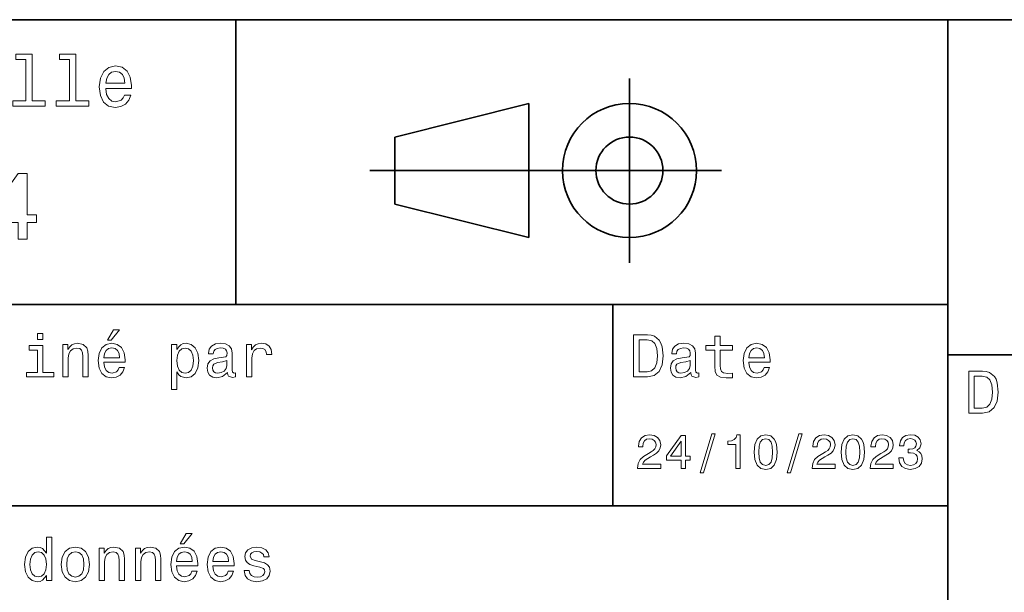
# Model space of a CAD drawing. Extents: x 0 to 527, y 0 to 210.
# Tile 3 of 8: x 107 to 165, y 36 to 70. Entities that reach past the tile are written whole.
import ezdxf

# ---------------------------------------------------------------- set-up
doc = ezdxf.new("R2010")
doc.units = 0

msp = doc.modelspace()

# ---------------------------------------------------------------- linework, layer by layer
at = {"color": 7, "lineweight": 35}
for p, q in [((97, 70), (287, 70)), ((162, 10), (162, 70)), ((127.5, 61), (148.5, 61)), ((97, 53), (162, 53)), ((162, 50), (287, 50)), ((97, 41), (162, 41))]:
    msp.add_line(p, q, dxfattribs=at)
at = {"color": 7, "lineweight": 35, "ltscale": 0.425}
msp.add_line((119.5, 53), (119.5, 70), dxfattribs=at)
at = {"color": 7, "lineweight": 35, "ltscale": 0.275}
msp.add_line((143, 55.5), (143, 66.5), dxfattribs=at)
at = {"color": 7, "lineweight": 35, "ltscale": 0.206155}
for p, q in [((129, 63), (137, 65)), ((137, 57), (129, 59))]:
    msp.add_line(p, q, dxfattribs=at)
at = {"color": 7, "lineweight": 35, "ltscale": 0.2}
msp.add_line((137, 65), (137, 57), dxfattribs=at)
at = {"color": 7, "lineweight": 35, "ltscale": 0.1}
msp.add_line((129, 59), (129, 63), dxfattribs=at)
at = {"color": 7, "lineweight": 35, "ltscale": 0.3}
msp.add_line((142, 41), (142, 53), dxfattribs=at)
at = {"color": 7, "lineweight": 13}
for points in [[(106.969742, 67.621033), (106.969742, 65.157059), (106.187317, 65.157059), (106.187317, 64.837173), (108.128242, 64.837173), (108.128242, 65.157059), (107.350143, 65.157059), (107.350143, 67.940918), (106.373199, 67.940918), (106.373199, 67.621033)], [(109.572044, 67.621033), (109.572044, 65.157059), (108.789627, 65.157059), (108.789627, 64.837173), (110.730545, 64.837173), (110.730545, 65.157059), (109.952454, 65.157059), (109.952454, 67.940918), (108.975502, 67.940918), (108.975502, 67.621033)], [(111.750717, 65.887604), (113.272339, 65.887604), (113.276657, 66.064842), (113.207497, 66.561958), (113.017288, 66.933716), (112.714699, 67.158501), (112.312683, 67.240631), (111.919312, 67.154175), (111.616714, 66.912102), (111.422188, 66.51873), (111.353027, 66), (111.41787, 65.4683), (111.612396, 65.079247), (111.91066, 64.837173), (112.299713, 64.755043), (112.636887, 64.811234), (112.913544, 64.958214), (113.116714, 65.191643), (113.233429, 65.502876), (112.857346, 65.502876), (112.779541, 65.329971), (112.667145, 65.200287), (112.34726, 65.096542), (112.100868, 65.144089), (111.914986, 65.295387), (111.793945, 65.541786), (111.750717, 65.874634)], [(111.750717, 66.207489), (111.798271, 66.50576), (111.914986, 66.726219), (112.092216, 66.860229), (112.325653, 66.907776), (112.554756, 66.860229), (112.731987, 66.726219), (112.840057, 66.50576), (112.878967, 66.207489)], [(106.521614, 56.9049), (107.040344, 56.9049), (107.040344, 57.896255), (107.610954, 57.896255), (107.610954, 58.357349), (107.040344, 58.357349), (107.040344, 60.818443), (106.515854, 60.818443), (104.763687, 58.403458), (104.763687, 57.896255), (106.521614, 57.896255)], [(107.992798, 51.27702), (107.657784, 51.27702), (107.657784, 50.916786), (107.992798, 50.916786)], [(111.84726, 50.88797), (112.059799, 50.88797), (112.560516, 51.500362), (112.207489, 51.500362)], [(144.080688, 51.190563), (143.248566, 51.190563), (143.248566, 48.690563), (144.080688, 48.690563), (144.473343, 48.769814), (144.765137, 49.011169), (144.945251, 49.40382), (145.010086, 49.940563), (144.952454, 50.488113), (144.880402, 50.70425), (144.779541, 50.877163), (144.487747, 51.111313), (144.296829, 51.168949)], [(107.981987, 48.957134), (107.981987, 50.560158), (107.16787, 50.560158), (107.16787, 50.289986), (107.664986, 50.289986), (107.664986, 48.957134), (107.016571, 48.957134), (107.016571, 48.690563), (108.637611, 48.690563), (108.637611, 48.957134)], [(109.181557, 48.690563), (109.498558, 48.690563), (109.498558, 49.807278), (109.530983, 50.063042), (109.635445, 50.250362), (109.797546, 50.365635), (110.013687, 50.408863), (110.1866, 50.372841), (110.29467, 50.275578), (110.348701, 50.113472), (110.366714, 49.897335), (110.366714, 48.690563), (110.683716, 48.690563), (110.683716, 49.962177), (110.669312, 50.217941), (110.604469, 50.430477), (110.39193, 50.625), (110.060516, 50.693443), (109.876801, 50.668228), (109.721901, 50.599785), (109.588615, 50.484512), (109.484146, 50.329613), (109.484146, 50.625), (109.181557, 50.625)], [(111.627518, 49.565922), (112.895531, 49.565922), (112.899132, 49.713619), (112.841499, 50.127884), (112.682999, 50.437683), (112.430832, 50.625), (112.095825, 50.693443), (111.768013, 50.621399), (111.515854, 50.41967), (111.353745, 50.091862), (111.296112, 49.659584), (111.350143, 49.216499), (111.512245, 48.892292), (111.760803, 48.690563), (112.085014, 48.62212), (112.365997, 48.668949), (112.596542, 48.791428), (112.765854, 48.98595), (112.863113, 49.245319), (112.549713, 49.245319), (112.484871, 49.101227), (112.391212, 48.993156), (112.124641, 48.9067), (111.919312, 48.946327), (111.764412, 49.072407), (111.663544, 49.27774), (111.627518, 49.555115)], [(115.986313, 50.326012), (115.986313, 50.625), (115.669312, 50.625), (115.669312, 47.941284), (115.986313, 47.941284), (115.986313, 48.98595), (116.097984, 48.816643), (116.22406, 48.704971), (116.541069, 48.62212), (116.843658, 48.690563), (117.081413, 48.895893), (117.236313, 49.2201), (117.293945, 49.659584), (117.236313, 50.095463), (117.081413, 50.41967), (116.843658, 50.621399), (116.541069, 50.693443), (116.368156, 50.671829), (116.220459, 50.603386), (116.094383, 50.488113)], [(119.005043, 48.942726), (119.005043, 48.931919), (119.023056, 48.809441), (119.077087, 48.722984), (119.304031, 48.654541), (119.480545, 48.683357), (119.480545, 48.928314), (119.4049, 48.917507), (119.304031, 48.96434), (119.286026, 49.108429), (119.286026, 50.109871), (119.242798, 50.365635), (119.116714, 50.54575), (118.896973, 50.65382), (118.587173, 50.693443), (118.284584, 50.650219), (118.061241, 50.52774), (117.920746, 50.336815), (117.873917, 50.084656), (117.873917, 50.063042), (118.158501, 50.063042), (118.183716, 50.21434), (118.26297, 50.322407), (118.392654, 50.387249), (118.57637, 50.412464), (118.752884, 50.394455), (118.878967, 50.34042), (118.954613, 50.246758), (118.979828, 50.117077), (118.965416, 49.965778), (118.907784, 49.890129), (118.763687, 49.854107), (118.493515, 49.825291), (118.183716, 49.760448), (117.963974, 49.645176), (117.834297, 49.465057), (117.79467, 49.19849), (117.830688, 48.960735), (117.942368, 48.784222), (118.122482, 48.67255), (118.37104, 48.632927), (118.706055, 48.708576)], [(120.143372, 48.690563), (120.460373, 48.690563), (120.460373, 49.796471), (120.492798, 50.063042), (120.590057, 50.253963), (120.748558, 50.369236), (120.961098, 50.408863), (121.119598, 50.383648), (121.238472, 50.3116), (121.310516, 50.189121), (121.335739, 50.023415), (121.656342, 50.023415), (121.613113, 50.315205), (121.49424, 50.524136), (121.296112, 50.650219), (121.02594, 50.693443), (120.842224, 50.664627), (120.683716, 50.592579), (120.543228, 50.4701), (120.431557, 50.304398), (120.431557, 50.625), (120.143372, 50.625)], [(144.055481, 50.891571), (144.329254, 50.837536), (144.516571, 50.671829), (144.628235, 50.376442), (144.664261, 49.940563), (144.624634, 49.519093), (144.51297, 49.223705), (144.322052, 49.047192), (144.055481, 48.989555), (143.583572, 48.989555), (143.583572, 50.891571)], [(146.656342, 48.942726), (146.656342, 48.931919), (146.674347, 48.809441), (146.728394, 48.722984), (146.955338, 48.654541), (147.131851, 48.683357), (147.131851, 48.928314), (147.056198, 48.917507), (146.955338, 48.96434), (146.937317, 49.108429), (146.937317, 50.109871), (146.894089, 50.365635), (146.768005, 50.54575), (146.548264, 50.65382), (146.23848, 50.693443), (145.935883, 50.650219), (145.71254, 50.52774), (145.572052, 50.336815), (145.525223, 50.084656), (145.525223, 50.063042), (145.809799, 50.063042), (145.835022, 50.21434), (145.914261, 50.322407), (146.043945, 50.387249), (146.227661, 50.412464), (146.404175, 50.394455), (146.530258, 50.34042), (146.605911, 50.246758), (146.631119, 50.117077), (146.616714, 49.965778), (146.559082, 49.890129), (146.414978, 49.854107), (146.144806, 49.825291), (145.835022, 49.760448), (145.61528, 49.645176), (145.485596, 49.465057), (145.445969, 49.19849), (145.481995, 48.960735), (145.593658, 48.784222), (145.773773, 48.67255), (146.022339, 48.632927), (146.357346, 48.708576)], [(148.100861, 50.289986), (148.100861, 49.320965), (148.122482, 49.007565), (148.223343, 48.791428), (148.425079, 48.665348), (148.767288, 48.62212), (149.141937, 48.640129), (149.141937, 48.913906), (148.868149, 48.892292), (148.619598, 48.921112), (148.486313, 49.011169), (148.42868, 49.162464), (148.417862, 49.375), (148.417862, 50.289986), (149.141937, 50.289986), (149.141937, 50.560158), (148.417862, 50.560158), (148.417862, 51.125721), (148.100861, 51.125721), (148.100861, 50.560158), (147.553314, 50.560158), (147.553314, 50.289986)], [(150.121765, 49.565922), (151.389771, 49.565922), (151.393372, 49.713619), (151.335739, 50.127884), (151.177231, 50.437683), (150.925079, 50.625), (150.590057, 50.693443), (150.262253, 50.621399), (150.010086, 50.41967), (149.847977, 50.091862), (149.790344, 49.659584), (149.844376, 49.216499), (150.006485, 48.892292), (150.255051, 48.690563), (150.579254, 48.62212), (150.860229, 48.668949), (151.090775, 48.791428), (151.260086, 48.98595), (151.357346, 49.245319), (151.043945, 49.245319), (150.979111, 49.101227), (150.885452, 48.993156), (150.618881, 48.9067), (150.413544, 48.946327), (150.258652, 49.072407), (150.157776, 49.27774), (150.121765, 49.555115)], [(111.627518, 49.832493), (111.667145, 50.081055), (111.764412, 50.264771), (111.912102, 50.376442), (112.106628, 50.416069), (112.297546, 50.376442), (112.445244, 50.264771), (112.535301, 50.081055), (112.567726, 49.832493)], [(116.48703, 48.9067), (116.274498, 48.953533), (116.119598, 49.097622), (116.022339, 49.331772), (115.989914, 49.659584), (116.022339, 49.983791), (116.119598, 50.217941), (116.274498, 50.358429), (116.48703, 50.408863), (116.681557, 50.358429), (116.836456, 50.21434), (116.933716, 49.98019), (116.969742, 49.659584), (116.933716, 49.335377), (116.836456, 49.097622), (116.681557, 48.953533)], [(150.121765, 49.832493), (150.161377, 50.081055), (150.258652, 50.264771), (150.406342, 50.376442), (150.600861, 50.416069), (150.791794, 50.376442), (150.939484, 50.264771), (151.029541, 50.081055), (151.061966, 49.832493)], [(118.969025, 49.367798), (118.925797, 49.180477), (118.810516, 49.036385), (118.637611, 48.942726), (118.425072, 48.910305), (118.288185, 48.928314), (118.190926, 48.98595), (118.129684, 49.086815), (118.111671, 49.227306), (118.126083, 49.353386), (118.183716, 49.443443), (118.414268, 49.544312), (118.706055, 49.587536), (118.969025, 49.673992)], [(146.620316, 49.367798), (146.577087, 49.180477), (146.461823, 49.036385), (146.28891, 48.942726), (146.07637, 48.910305), (145.939484, 48.928314), (145.842224, 48.98595), (145.780975, 49.086815), (145.76297, 49.227306), (145.777374, 49.353386), (145.835022, 49.443443), (146.065567, 49.544312), (146.357346, 49.587536), (146.620316, 49.673992)], [(164.080688, 49.030979), (163.248566, 49.030979), (163.248566, 46.530979), (164.080688, 46.530979), (164.473343, 46.610229), (164.765137, 46.851585), (164.945251, 47.244236), (165.010086, 47.780979), (164.952454, 48.328529), (164.880402, 48.544666), (164.779541, 48.717579), (164.487747, 48.951729), (164.296829, 49.009365)], [(164.055481, 48.731987), (164.329254, 48.677952), (164.516571, 48.512245), (164.628235, 48.216858), (164.664261, 47.780979), (164.624634, 47.359509), (164.51297, 47.064121), (164.322052, 46.887608), (164.055481, 46.829971), (163.583572, 46.829971), (163.583572, 48.731987)], [(147.213257, 42.956772), (147.412109, 42.956772), (148.109512, 45.279541), (147.907791, 45.279541)], [(152.417877, 42.956772), (152.616714, 42.956772), (153.314133, 45.279541), (153.112396, 45.279541)], [(143.489914, 43.224785), (144.864563, 43.224785), (144.864563, 43.472622), (143.778107, 43.472622), (143.838623, 43.60807), (143.942368, 43.720463), (144.262253, 43.925072), (144.432281, 44.011528), (144.622482, 44.135448), (144.757935, 44.279541), (144.835739, 44.44957), (144.864563, 44.642651), (144.815567, 44.884727), (144.680115, 45.074928), (144.472626, 45.195965), (144.20462, 45.239193), (143.927963, 45.190201), (143.71759, 45.054756), (143.582138, 44.838619), (143.536026, 44.553314), (143.536026, 44.51297), (143.798279, 44.51297), (143.798279, 44.536022), (143.824219, 44.731991), (143.902023, 44.876083), (144.02594, 44.9683), (144.190201, 45), (144.357361, 44.971184), (144.481277, 44.899136), (144.561966, 44.786743), (144.59079, 44.645535), (144.570602, 44.51297), (144.515854, 44.400578), (144.42363, 44.302593), (144.296829, 44.216141), (144.126801, 44.12392), (143.844391, 43.945248), (143.645538, 43.755043), (143.52739, 43.524498), (143.489914, 43.233429)], [(146.086456, 43.224785), (146.345825, 43.224785), (146.345825, 43.720463), (146.631134, 43.720463), (146.631134, 43.951008), (146.345825, 43.951008), (146.345825, 45.181557), (146.083572, 45.181557), (145.207504, 43.974064), (145.207504, 43.720463), (146.086456, 43.720463)], [(145.44957, 43.951008), (146.086456, 44.847263), (146.086456, 43.951008)], [(149.345825, 43.224785), (149.608078, 43.224785), (149.608078, 45.239193), (149.412109, 45.239193), (149.360229, 45.0634), (149.256485, 44.945248), (149.097992, 44.876083), (148.878967, 44.853027), (148.878967, 44.648415), (149.345825, 44.648415)], [(150.438049, 44.201729), (150.481277, 43.749279), (150.616714, 43.426514), (150.832855, 43.230549), (151.132568, 43.167149), (151.429398, 43.230549), (151.645538, 43.426514), (151.778107, 43.749279), (151.824219, 44.201729), (151.778107, 44.651299), (151.723343, 44.829971), (151.645538, 44.976948), (151.429398, 45.172913), (151.132568, 45.239193), (150.832855, 45.172913), (150.616714, 44.974064), (150.481277, 44.651299)], [(150.714706, 44.201729), (150.737762, 44.550434), (150.809799, 44.801155), (150.939484, 44.948128), (151.132568, 45), (151.322769, 44.948128), (151.452454, 44.801155), (151.524506, 44.550434), (151.547562, 44.201729), (151.524506, 43.850143), (151.452454, 43.599426), (151.322769, 43.45245), (151.132568, 43.403458), (150.939484, 43.45245), (150.809799, 43.599426), (150.737762, 43.850143)], [(153.899139, 43.224785), (155.273773, 43.224785), (155.273773, 43.472622), (154.187317, 43.472622), (154.247849, 43.60807), (154.351593, 43.720463), (154.671478, 43.925072), (154.841507, 44.011528), (155.031708, 44.135448), (155.167145, 44.279541), (155.244965, 44.44957), (155.273773, 44.642651), (155.224792, 44.884727), (155.08934, 45.074928), (154.881851, 45.195965), (154.613831, 45.239193), (154.337173, 45.190201), (154.126801, 45.054756), (153.991364, 44.838619), (153.945251, 44.553314), (153.945251, 44.51297), (154.207504, 44.51297), (154.207504, 44.536022), (154.233429, 44.731991), (154.311249, 44.876083), (154.435165, 44.9683), (154.599426, 45), (154.766571, 44.971184), (154.890488, 44.899136), (154.971191, 44.786743), (155, 44.645535), (154.979828, 44.51297), (154.925079, 44.400578), (154.832855, 44.302593), (154.706055, 44.216141), (154.536026, 44.12392), (154.253601, 43.945248), (154.054764, 43.755043), (153.9366, 43.524498), (153.899139, 43.233429)], [(155.642654, 44.201729), (155.685883, 43.749279), (155.821335, 43.426514), (156.037476, 43.230549), (156.337173, 43.167149), (156.634003, 43.230549), (156.850143, 43.426514), (156.982712, 43.749279), (157.028824, 44.201729), (156.982712, 44.651299), (156.927963, 44.829971), (156.850143, 44.976948), (156.634003, 45.172913), (156.337173, 45.239193), (156.037476, 45.172913), (155.821335, 44.974064), (155.685883, 44.651299)], [(155.919312, 44.201729), (155.942368, 44.550434), (156.01442, 44.801155), (156.144104, 44.948128), (156.337173, 45), (156.527374, 44.948128), (156.657059, 44.801155), (156.729111, 44.550434), (156.752167, 44.201729), (156.729111, 43.850143), (156.657059, 43.599426), (156.527374, 43.45245), (156.337173, 43.403458), (156.144104, 43.45245), (156.01442, 43.599426), (155.942368, 43.850143)], [(157.368881, 43.224785), (158.743515, 43.224785), (158.743515, 43.472622), (157.657059, 43.472622), (157.71759, 43.60807), (157.821335, 43.720463), (158.14122, 43.925072), (158.311249, 44.011528), (158.50145, 44.135448), (158.636887, 44.279541), (158.714706, 44.44957), (158.743515, 44.642651), (158.694534, 44.884727), (158.559082, 45.074928), (158.351593, 45.195965), (158.083572, 45.239193), (157.806915, 45.190201), (157.596542, 45.054756), (157.461105, 44.838619), (157.414993, 44.553314), (157.414993, 44.51297), (157.677231, 44.51297), (157.677231, 44.536022), (157.703171, 44.731991), (157.780991, 44.876083), (157.904907, 44.9683), (158.069168, 45), (158.236313, 44.971184), (158.360229, 44.899136), (158.440918, 44.786743), (158.469742, 44.645535), (158.44957, 44.51297), (158.394821, 44.400578), (158.302597, 44.302593), (158.175797, 44.216141), (158.005768, 44.12392), (157.723343, 43.945248), (157.524506, 43.755043), (157.406342, 43.524498), (157.368881, 43.233429)], [(159.080688, 43.853027), (159.080688, 43.832855), (159.126801, 43.556198), (159.262253, 43.348705), (159.47551, 43.216141), (159.757935, 43.167149), (160.057648, 43.216141), (160.282425, 43.342941), (160.426514, 43.54467), (160.478394, 43.804035), (160.455338, 43.974064), (160.391937, 44.112392), (160.288193, 44.219021), (160.149857, 44.296829), (160.337173, 44.45245), (160.403458, 44.700291), (160.360229, 44.925072), (160.236313, 45.0951), (160.034592, 45.201729), (159.757935, 45.239193), (159.498566, 45.193085), (159.299713, 45.066284), (159.170029, 44.864555), (159.126801, 44.596542), (159.126801, 44.57637), (159.383286, 44.57637), (159.406342, 44.760807), (159.481277, 44.893372), (159.60231, 44.974064), (159.772339, 45.002884), (159.922195, 44.979828), (160.031708, 44.919308), (160.097992, 44.821327), (160.123917, 44.688763), (160.097992, 44.54755), (160.028824, 44.45245), (159.907776, 44.394814), (159.743515, 44.377522), (159.631134, 44.380405), (159.631134, 44.15274), (159.772339, 44.158501), (159.953888, 44.132565), (160.08934, 44.0634), (160.170029, 43.951008), (160.198853, 43.804035), (160.167145, 43.63689), (160.083572, 43.51297), (159.951019, 43.435158), (159.775223, 43.409222), (159.593658, 43.438042), (159.46109, 43.524498), (159.377533, 43.662827), (159.345825, 43.853027)], [(108.201729, 36.829971), (108.201729, 36.530979), (108.51873, 36.530979), (108.51873, 39.117435), (108.20533, 39.117435), (108.20533, 38.170029), (107.963974, 38.443802), (107.816284, 38.508644), (107.646973, 38.533859), (107.340775, 38.461815), (107.103027, 38.260086), (106.948128, 37.935879), (106.894089, 37.5), (106.948128, 37.064121), (107.103027, 36.736309), (107.340775, 36.530979), (107.646973, 36.462536), (107.816284, 36.487751), (107.967575, 36.552593)], [(116.184441, 38.728386), (116.396973, 38.728386), (116.897697, 39.340778), (116.54467, 39.340778)], [(107.701012, 38.249279), (107.909943, 38.198845), (108.068443, 38.058357), (108.162102, 37.824207), (108.198128, 37.5), (108.162102, 37.172188), (108.068443, 36.938038), (107.909943, 36.793949), (107.701012, 36.747116), (107.502884, 36.793949), (107.351585, 36.938038), (107.250717, 37.175793), (107.2183, 37.5), (107.250717, 37.820606), (107.351585, 38.054756), (107.502884, 38.198845)], [(109.087898, 37.496399), (109.145531, 37.056915), (109.311241, 36.732708), (109.574203, 36.530979), (109.927231, 36.462536), (110.276657, 36.530979), (110.539627, 36.729107), (110.70533, 37.053314), (110.766571, 37.496399), (110.70533, 37.935879), (110.539627, 38.263687), (110.276657, 38.461815), (109.927231, 38.533859), (109.574203, 38.461815), (109.311241, 38.260086), (109.145531, 37.935879)], [(109.412102, 37.5), (109.444527, 37.824207), (109.545387, 38.058357), (109.707489, 38.20245), (109.927231, 38.25288), (110.143372, 38.20245), (110.305473, 38.061958), (110.406342, 37.824207), (110.44236, 37.5), (110.406342, 37.172188), (110.305473, 36.934437), (110.143372, 36.790344), (109.927231, 36.743515), (109.707489, 36.790344), (109.545387, 36.934437), (109.444527, 37.172188)], [(111.350143, 36.530979), (111.667145, 36.530979), (111.667145, 37.647694), (111.69957, 37.903458), (111.804031, 38.090778), (111.966141, 38.206051), (112.182274, 38.249279), (112.355186, 38.213257), (112.463257, 38.115993), (112.517288, 37.953888), (112.535301, 37.737751), (112.535301, 36.530979), (112.852303, 36.530979), (112.852303, 37.802593), (112.837898, 38.058357), (112.773056, 38.270893), (112.560516, 38.465416), (112.229103, 38.533859), (112.045387, 38.508644), (111.890488, 38.440201), (111.757202, 38.324928), (111.65274, 38.170029), (111.65274, 38.465416), (111.350143, 38.465416)], [(113.51873, 36.530979), (113.835732, 36.530979), (113.835732, 37.647694), (113.868156, 37.903458), (113.972626, 38.090778), (114.134727, 38.206051), (114.350861, 38.249279), (114.523773, 38.213257), (114.631844, 38.115993), (114.685883, 37.953888), (114.703888, 37.737751), (114.703888, 36.530979), (115.020889, 36.530979), (115.020889, 37.802593), (115.006485, 38.058357), (114.941643, 38.270893), (114.729111, 38.465416), (114.39769, 38.533859), (114.213974, 38.508644), (114.059082, 38.440201), (113.925789, 38.324928), (113.821327, 38.170029), (113.821327, 38.465416), (113.51873, 38.465416)], [(115.964699, 37.406338), (117.232712, 37.406338), (117.236313, 37.554035), (117.178673, 37.9683), (117.020172, 38.278099), (116.768013, 38.465416), (116.432999, 38.533859), (116.105186, 38.461815), (115.853027, 38.260086), (115.690918, 37.932278), (115.633286, 37.5), (115.687317, 37.056915), (115.849426, 36.732708), (116.097984, 36.530979), (116.422188, 36.462536), (116.703171, 36.509365), (116.933716, 36.631844), (117.103027, 36.826366), (117.200287, 37.085735), (116.886887, 37.085735), (116.822044, 36.941643), (116.728386, 36.833572), (116.461815, 36.747116), (116.256485, 36.786743), (116.101585, 36.912823), (116.000717, 37.118156), (115.964699, 37.395531)], [(115.964699, 37.672909), (116.004318, 37.921471), (116.101585, 38.105186), (116.249283, 38.216858), (116.443802, 38.256485), (116.634727, 38.216858), (116.782425, 38.105186), (116.872482, 37.921471), (116.9049, 37.672909)], [(118.133286, 37.406338), (119.401299, 37.406338), (119.4049, 37.554035), (119.34726, 37.9683), (119.188766, 38.278099), (118.9366, 38.465416), (118.601585, 38.533859), (118.273773, 38.461815), (118.021614, 38.260086), (117.859512, 37.932278), (117.801872, 37.5), (117.855911, 37.056915), (118.018013, 36.732708), (118.266571, 36.530979), (118.590775, 36.462536), (118.871758, 36.509365), (119.10231, 36.631844), (119.271614, 36.826366), (119.368881, 37.085735), (119.055481, 37.085735), (118.990631, 36.941643), (118.896973, 36.833572), (118.630402, 36.747116), (118.425072, 36.786743), (118.270172, 36.912823), (118.169312, 37.118156), (118.133286, 37.395531)], [(118.133286, 37.672909), (118.172913, 37.921471), (118.270172, 38.105186), (118.41787, 38.216858), (118.612396, 38.256485), (118.803314, 38.216858), (118.951012, 38.105186), (119.041069, 37.921471), (119.073486, 37.672909)], [(120.971901, 37.658501), (120.66571, 37.730545), (120.438766, 37.8134), (120.363113, 37.982708), (120.384727, 38.101585), (120.460373, 38.188038), (120.582855, 38.242073), (120.759369, 38.263687), (120.92868, 38.242073), (121.061966, 38.177231), (121.148415, 38.079971), (121.184441, 37.950287), (121.49424, 37.950287), (121.49424, 37.957493), (121.440201, 38.191643), (121.292511, 38.375359), (121.061966, 38.490635), (120.759369, 38.533859), (120.453171, 38.490635), (120.229828, 38.371758), (120.08934, 38.195244), (120.046112, 37.971901), (120.078529, 37.755764), (120.179398, 37.604465), (120.3451, 37.496399), (120.586456, 37.42075), (120.939484, 37.334293), (121.155624, 37.244236), (121.213257, 37.172188), (121.234871, 37.064121), (121.202454, 36.930836), (121.115997, 36.829971), (120.97551, 36.765129), (120.788185, 36.743515), (120.590057, 36.765129), (120.445969, 36.840778), (120.348709, 36.963257), (120.309082, 37.132565), (120.002884, 37.132565), (120.053314, 36.844379), (120.201012, 36.635445), (120.435158, 36.509365), (120.759369, 36.462536), (121.097984, 36.509365), (121.346542, 36.635445), (121.497841, 36.837173), (121.551872, 37.100143), (121.512253, 37.327087), (121.400574, 37.481987), (121.216858, 37.582851)]]:
    msp.add_lwpolyline(points, close=True, dxfattribs=at)
at = {"color": 7, "lineweight": 35}
for radius in [4, 2]:
    msp.add_circle((143, 61), radius, dxfattribs=at)

doc.saveas('drawing.dxf')
